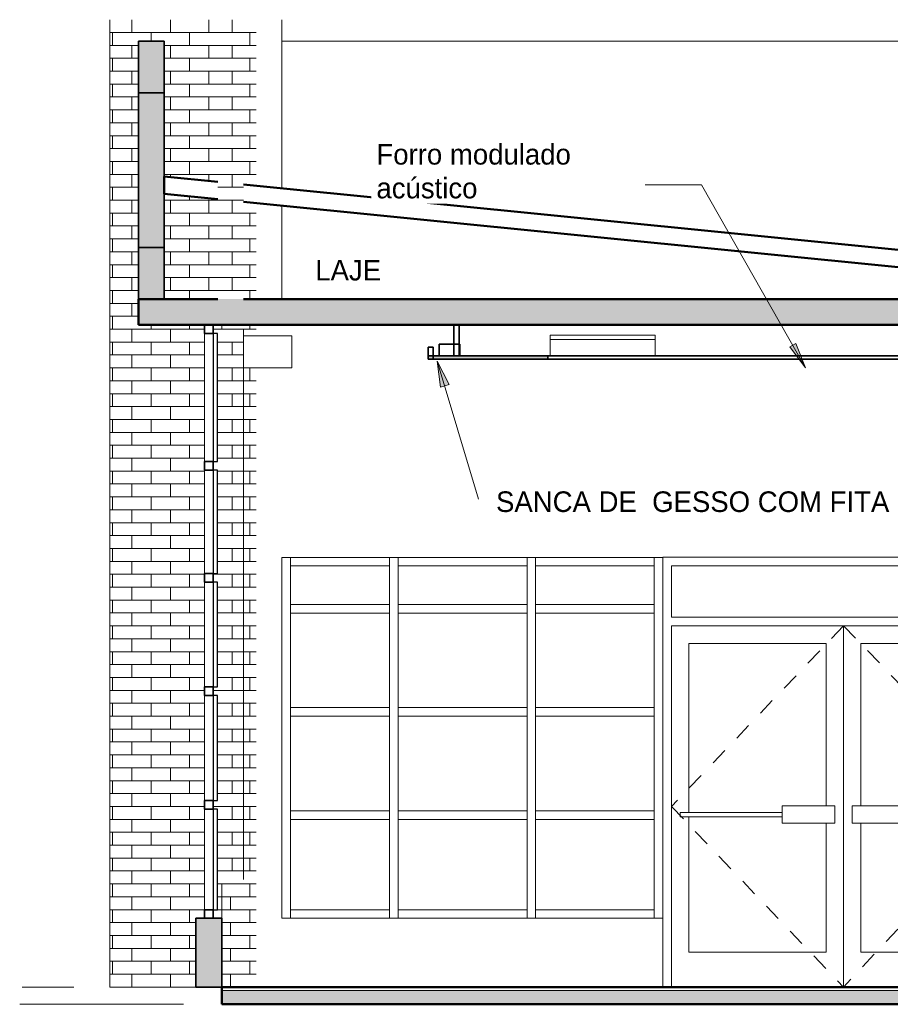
# Model space of a CAD drawing. Header units: metres. Extents: x -31 to 126, y -34 to 31.
# Tile 97 of 104: x 93.72 to 98.78, y -0.1 to 5.62. Entities that reach past the tile are written whole.
import ezdxf

# ---------------------------------------------------------------- set-up
doc = ezdxf.new("R2010")
doc.units = ezdxf.units.M
doc.linetypes.add('Dash', pattern=[0.00635, 0.003175, -0.003175])
for name, color, linetype, lineweight in [('A-CLNG', 13, 'Continuous', 18), ('A-CLNG-PATT', 13, 'Continuous', 18), ('A-DETL', 90, 'Continuous', 18), ('A-DETL-GENF', 92, 'Continuous', 18), ('A-DOOR', 31, 'Continuous', 18), ('A-DOOR-FRAM', 31, 'Continuous', 25), ('A-FLOR', 192, 'Continuous', 18), ('A-FLOR-MCUT', 51, 'Continuous', 18), ('A-FLOR-PATT', 8, 'Continuous', 50), ('A-GENM', 13, 'Continuous', 18), ('A-GLAZ-CURT', 52, 'Continuous', 18), ('A-GLAZ-CWMG', 51, 'Continuous', 18), ('A-ROOF', 132, 'Continuous', 18), ('A-WALL', 113, 'Continuous', 18), ('A-WALL-PATT', 111, 'Continuous', 35), ('E-LITE-EQPM', 33, 'Continuous', 18), ('G-ANNO-TEXT', 231, 'Continuous', 9)]:
    doc.layers.add(name, color=color, linetype=linetype, lineweight=lineweight)
doc.styles.add('Century Gothic_5', font='GOTHIC.TTF', dxfattribs={"height": 0.119759})
pattern_1 = [(0, (94.816, 0), (0, 0.075), []), (90, (94.816, 0), (-0.112, 0.075), [0.075, -0.075])]

# ---------------------------------------------------------------- blocks, each defined once
blk = doc.blocks.new('Painel do sistema - Envidraçado-2558241-ACUSTICO -CORTE 2')
at = {"layer": 'A-GLAZ-CURT'}
for p, q in [((-25.8629, 0.975), (-26.5523, 0.975)), ((-26.5523, 0.975), (-26.5523, 0.45)), ((-25.8629, 0.45), (-25.8629, 0.975)), ((-26.5523, 0.45), (-25.8629, 0.45))]:
    blk.add_line(p, q, dxfattribs=at)
blk = doc.blocks.new('Montante retangular - 50 x 150 mm-967408-ACUSTICO -CORTE 2')
at = {"layer": 'A-GLAZ-CWMG'}
for p, q in [((-19.2273, 1), (-19.2273, 0.975)), ((-19.2273, 0.45), (-19.2273, 0.4))]:
    blk.add_line(p, q, dxfattribs=at)
blk = doc.blocks.new('Painel do sistema - Envidraçado-955499-ACUSTICO -CORTE 2')
at = {"layer": 'A-GLAZ-CURT', "lineweight": 25}
for p, q in [((-28.4278, 1.035), (-28.4278, 0.45)), ((-28.4028, 1.035), (-28.4278, 1.035)), ((-28.4028, 0.45), (-28.4028, 1.035)), ((-28.4278, 0.45), (-28.4028, 0.45))]:
    blk.add_line(p, q, dxfattribs=at)
blk = doc.blocks.new('Montante retangular - 50 x 150 mm-165699-ACUSTICO -CORTE 2')
at = {"layer": 'A-GLAZ-CWMG', "lineweight": 35}
for p, q in [((-28.4773, 0.45), (-28.4773, 0.4)), ((-28.4273, 0.45), (-28.4773, 0.45)), ((-28.4273, 0.4), (-28.4273, 0.45)), ((-28.4773, 0.4), (-28.4273, 0.4))]:
    blk.add_line(p, q, dxfattribs=at)
blk = doc.blocks.new('Montante retangular - 50 x 150 mm-2526918-ACUSTICO -CORTE 2')
at = {"layer": 'A-GLAZ-CWMG'}
blk.add_line((-28.4773, 3.055), (-28.4773, 3.8), dxfattribs=at)
blk = doc.blocks.new('Painel do sistema - Envidraçado-955052-ACUSTICO -CORTE 2')
at = {"layer": 'A-GLAZ-CURT', "lineweight": 25}
for p, q in [((-28.4278, 1.695), (-28.4278, 1.085)), ((-28.4028, 1.695), (-28.4278, 1.695)), ((-28.4028, 1.085), (-28.4028, 1.695)), ((-28.4278, 1.085), (-28.4028, 1.085))]:
    blk.add_line(p, q, dxfattribs=at)
blk = doc.blocks.new('Montante retangular - 50 x 150 mm-955501-ACUSTICO -CORTE 2')
at = {"layer": 'A-GLAZ-CWMG'}
blk.add_line((-28.4773, 0.45), (-28.4773, 1.035), dxfattribs=at)
blk = doc.blocks.new('Montante retangular - 50 x 150 mm-165960-ACUSTICO -CORTE 2')
at = {"layer": 'A-GLAZ-CWMG', "lineweight": 35}
for p, q in [((-28.4773, 1.085), (-28.4773, 1.035)), ((-28.4273, 1.085), (-28.4773, 1.085)), ((-28.4773, 1.035), (-28.4273, 1.035)), ((-28.4273, 1.035), (-28.4273, 1.085))]:
    blk.add_line(p, q, dxfattribs=at)
blk = doc.blocks.new('Montante retangular - 50 x 150 mm-955439-ACUSTICO -CORTE 2')
at = {"layer": 'A-GLAZ-CWMG'}
blk.add_line((-28.4773, 1.085), (-28.4773, 1.695), dxfattribs=at)
blk = doc.blocks.new('Painel do sistema - Envidraçado-1797970-ACUSTICO -CORTE 2')
at = {"layer": 'A-GLAZ-CURT', "lineweight": 25}
for p, q in [((-28.4278, 3.005), (-28.4278, 2.405)), ((-28.4028, 3.005), (-28.4278, 3.005)), ((-28.4028, 2.405), (-28.4028, 3.005)), ((-28.4278, 2.405), (-28.4028, 2.405))]:
    blk.add_line(p, q, dxfattribs=at)
blk = doc.blocks.new('Montante retangular - 50 x 150 mm-165702-ACUSTICO -CORTE 2')
at = {"layer": 'A-GLAZ-CWMG', "lineweight": 35}
for p, q in [((-28.4773, 3.85), (-28.4773, 3.8)), ((-28.4273, 3.85), (-28.4773, 3.85)), ((-28.4273, 3.8), (-28.4273, 3.85)), ((-28.4773, 3.8), (-28.4273, 3.8))]:
    blk.add_line(p, q, dxfattribs=at)
blk = doc.blocks.new('Painel do sistema - Envidraçado-967536-ACUSTICO -CORTE 2')
at = {"layer": 'A-GLAZ-CURT'}
for p, q in [((-26.6023, 0.975), (-27.3523, 0.975)), ((-27.3523, 0.975), (-27.3523, 0.45)), ((-26.6023, 0.45), (-26.6023, 0.975)), ((-27.3523, 0.45), (-26.6023, 0.45))]:
    blk.add_line(p, q, dxfattribs=at)
blk = doc.blocks.new('Montante retangular - 50 x 150 mm-967405-ACUSTICO -CORTE 2')
at = {"layer": 'A-GLAZ-CWMG'}
for p, q in [((-14.4856, 1), (-14.4856, 0.975)), ((-14.4356, 1), (-14.4356, 0.975)), ((-14.4856, 0.45), (-14.4856, 0.4)), ((-14.4356, 0.45), (-14.4356, 0.4))]:
    blk.add_line(p, q, dxfattribs=at)
blk = doc.blocks.new('Painel do sistema - Envidraçado-967537-ACUSTICO -CORTE 2')
at = {"layer": 'A-GLAZ-CURT'}
for p, q in [((-27.4023, 0.975), (-27.9773, 0.975)), ((-27.9773, 0.975), (-27.9773, 0.45)), ((-27.4023, 0.45), (-27.4023, 0.975)), ((-27.9773, 0.45), (-27.4023, 0.45))]:
    blk.add_line(p, q, dxfattribs=at)
blk = doc.blocks.new('Painel do sistema - Envidraçado-2558243-ACUSTICO -CORTE 2')
at = {"layer": 'A-GLAZ-CURT'}
for p, q in [((-25.8629, 2.4486), (-26.5523, 2.4486)), ((-26.5523, 2.4486), (-26.5523, 2.225)), ((-25.8629, 2.225), (-25.8629, 2.4486)), ((-26.5523, 2.225), (-25.8629, 2.225))]:
    blk.add_line(p, q, dxfattribs=at)
blk = doc.blocks.new('Painel do sistema - Envidraçado-1801397-ACUSTICO -CORTE 2')
at = {"layer": 'A-GLAZ-CURT'}
for p, q in [((-26.6023, 2.4486), (-27.3523, 2.4486)), ((-27.3523, 2.4486), (-27.3523, 2.225)), ((-26.6023, 2.225), (-26.6023, 2.4486)), ((-27.3523, 2.225), (-26.6023, 2.225))]:
    blk.add_line(p, q, dxfattribs=at)
blk = doc.blocks.new('Painel do sistema - Envidraçado-1801398-ACUSTICO -CORTE 2')
at = {"layer": 'A-GLAZ-CURT'}
for p, q in [((-27.4023, 2.4486), (-27.9773, 2.4486)), ((-27.9773, 2.4486), (-27.9773, 2.225)), ((-27.4023, 2.225), (-27.4023, 2.4486)), ((-27.9773, 2.225), (-27.4023, 2.225))]:
    blk.add_line(p, q, dxfattribs=at)
blk = doc.blocks.new('Montante retangular - 50 x 150 mm-1801391-ACUSTICO -CORTE 2')
at = {"layer": 'A-GLAZ-CWMG'}
for p, q in [((-19.2273, 2.4986), (-19.2273, 2.4486)), ((-19.2273, 2.225), (-19.2273, 2.2))]:
    blk.add_line(p, q, dxfattribs=at)
blk = doc.blocks.new('Montante retangular - 50 x 150 mm-1801390-ACUSTICO -CORTE 2')
at = {"layer": 'A-GLAZ-CWMG'}
for p, q in [((-14.4856, 2.4986), (-14.4856, 2.4486)), ((-14.4356, 2.4986), (-14.4356, 2.4486)), ((-14.4856, 2.225), (-14.4856, 2.2)), ((-14.4356, 2.225), (-14.4356, 2.2))]:
    blk.add_line(p, q, dxfattribs=at)
blk = doc.blocks.new('Montante retangular - 50 x 150 mm-679206-ACUSTICO -CORTE 2')
at = {"layer": 'A-GLAZ-CWMG'}
for p, q in [((-27.3523, 2.175), (-27.3523, 2.225)), ((-26.6023, 2.225), (-26.6023, 2.175))]:
    blk.add_line(p, q, dxfattribs=at)
blk = doc.blocks.new('Montante retangular - 50 x 150 mm-962006-ACUSTICO -CORTE 2')
at = {"layer": 'A-GLAZ-CWMG'}
for p, q in [((-27.9773, 2.175), (-27.9773, 2.225)), ((-27.4023, 2.225), (-27.4023, 2.175))]:
    blk.add_line(p, q, dxfattribs=at)
blk = doc.blocks.new('Painel do sistema - Envidraçado-2558245-ACUSTICO -CORTE 2')
at = {"layer": 'A-GLAZ-CURT'}
for p, q in [((-25.8629, 2.175), (-26.5523, 2.175)), ((-26.5523, 2.175), (-26.5523, 1.625)), ((-25.8629, 1.625), (-25.8629, 2.175)), ((-26.5523, 1.625), (-25.8629, 1.625))]:
    blk.add_line(p, q, dxfattribs=at)
blk = doc.blocks.new('Painel do sistema - Envidraçado-967561-ACUSTICO -CORTE 2')
at = {"layer": 'A-GLAZ-CURT'}
for p, q in [((-26.6023, 2.175), (-27.3523, 2.175)), ((-27.3523, 2.175), (-27.3523, 1.625)), ((-26.6023, 1.625), (-26.6023, 2.175)), ((-27.3523, 1.625), (-26.6023, 1.625))]:
    blk.add_line(p, q, dxfattribs=at)
blk = doc.blocks.new('Painel do sistema - Envidraçado-967562-ACUSTICO -CORTE 2')
at = {"layer": 'A-GLAZ-CURT'}
for p, q in [((-27.4023, 2.175), (-27.9773, 2.175)), ((-27.9773, 2.175), (-27.9773, 1.625)), ((-27.4023, 1.625), (-27.4023, 2.175)), ((-27.9773, 1.625), (-27.4023, 1.625))]:
    blk.add_line(p, q, dxfattribs=at)
blk = doc.blocks.new('Montante retangular - 50 x 150 mm-967428-ACUSTICO -CORTE 2')
at = {"layer": 'A-GLAZ-CWMG'}
for p, q in [((-19.2273, 2.2), (-19.2273, 2.175)), ((-19.2273, 1.625), (-19.2273, 1.6))]:
    blk.add_line(p, q, dxfattribs=at)
blk = doc.blocks.new('Montante retangular - 50 x 150 mm-967421-ACUSTICO -CORTE 2')
at = {"layer": 'A-GLAZ-CWMG'}
for p, q in [((-14.4856, 2.2), (-14.4856, 2.175)), ((-14.4356, 2.2), (-14.4356, 2.175)), ((-14.4856, 1.625), (-14.4856, 1.6)), ((-14.4356, 1.625), (-14.4356, 1.6))]:
    blk.add_line(p, q, dxfattribs=at)
blk = doc.blocks.new('Double_Aluminum_Door_with_Transom_6328 - 6_-0_ x 7_-0_ x 9_-0_H_-V24-ACUSTICO -CORTE 2')
at = {"layer": 'A-DOOR', "linetype": 'Dash'}
for p, q in [((-24.7621, 2.1), (-25.7621, 1.05)), ((-24.7621, 2.1), (-23.7621, 1.0668)), ((-25.7621, 1.05), (-24.7621, 0)), ((-23.7621, 1.0668), (-24.7621, 0))]:
    blk.add_line(p, q, dxfattribs=at)
at = {"layer": 'A-DOOR'}
for p, q in [((-24.7621, 0), (-24.7621, 2.1)), ((-24.7621, 2.1), (-24.7621, 0)), ((-25.6605, 1.9984), (-24.8637, 1.9984)), ((-25.6605, 1.016), (-25.6605, 1.9984)), ((-24.8637, 1.9984), (-24.8637, 1.0541)), ((-24.6605, 1.0541), (-24.6605, 1.9984)), ((-24.6605, 1.9984), (-23.8637, 1.9984)), ((-23.8637, 1.9984), (-23.8637, 1.016)), ((-25.1177, 1.0541), (-24.8129, 1.0541)), ((-25.1177, 0.9525), (-25.1177, 1.0541)), ((-24.8129, 0.9525), (-24.8129, 1.0541)), ((-24.7113, 1.0541), (-24.4065, 1.0541)), ((-24.7113, 0.9525), (-24.7113, 1.0541)), ((-24.4065, 0.9525), (-24.4065, 1.0541)), ((-25.7113, 1.016), (-25.1177, 1.016)), ((-25.7113, 0.9906), (-25.7113, 1.016)), ((-25.1177, 0.9906), (-25.7113, 0.9906)), ((-25.6605, 0.2032), (-25.6605, 0.9906)), ((-24.4065, 1.016), (-23.8129, 1.016)), ((-23.8129, 0.9906), (-24.4065, 0.9906)), ((-23.8637, 0.9906), (-23.8637, 0.2032)), ((-23.8129, 0.9906), (-23.8129, 1.016)), ((-24.8129, 0.9525), (-25.1177, 0.9525)), ((-24.8637, 0.9525), (-24.8637, 0.2032)), ((-24.4065, 0.9525), (-24.7113, 0.9525)), ((-24.6605, 0.2032), (-24.6605, 0.9525)), ((-24.8637, 0.2032), (-25.6605, 0.2032)), ((-23.8637, 0.2032), (-24.6605, 0.2032))]:
    blk.add_line(p, q, dxfattribs=at)
at = {"layer": 'A-DOOR-FRAM', "lineweight": 18}
for p, q in [((-25.8129, 2.4986), (-25.8129, 0.4)), ((-23.7113, 0.4), (-23.7113, 2.4986)), ((-25.7621, 2.1508), (-25.7621, 2.4492)), ((-25.7621, 2.4492), (-23.7621, 2.4492)), ((-23.7621, 2.4492), (-23.7621, 2.1508)), ((-23.7621, 2.1508), (-25.7621, 2.1508)), ((-25.7621, 0), (-25.7621, 2.1)), ((-25.7621, 2.1), (-23.7621, 2.1)), ((-23.7621, 2.1), (-23.7621, 0))]:
    blk.add_line(p, q, dxfattribs=at)
blk = doc.blocks.new('Montante retangular - 50 x 150 mm-2558235-ACUSTICO -CORTE 2')
at = {"layer": 'A-GLAZ-CWMG'}
for p, q in [((-26.5523, 0.4), (-26.5523, 0.45)), ((-25.8629, 0.45), (-25.8629, 0.4))]:
    blk.add_line(p, q, dxfattribs=at)
blk = doc.blocks.new('Montante retangular - 50 x 150 mm-962004-ACUSTICO -CORTE 2')
at = {"layer": 'A-GLAZ-CWMG'}
for p, q in [((-27.3523, 0.4), (-27.3523, 0.45)), ((-26.6023, 0.45), (-26.6023, 0.4))]:
    blk.add_line(p, q, dxfattribs=at)
blk = doc.blocks.new('Montante retangular - 50 x 150 mm-962005-ACUSTICO -CORTE 2')
at = {"layer": 'A-GLAZ-CWMG'}
for p, q in [((-27.9773, 0.4), (-27.9773, 0.45)), ((-27.4023, 0.45), (-27.4023, 0.4))]:
    blk.add_line(p, q, dxfattribs=at)
blk = doc.blocks.new('Montante retangular - 50 x 150 mm-1801392-ACUSTICO -CORTE 2')
at = {"layer": 'A-GLAZ-CWMG'}
for p, q in [((-20.3273, 2.4486), (-20.3273, 2.4986)), ((-20.3273, 2.2), (-20.3273, 2.225))]:
    blk.add_line(p, q, dxfattribs=at)
blk = doc.blocks.new('Montante retangular - 50 x 150 mm-967412-ACUSTICO -CORTE 2')
at = {"layer": 'A-GLAZ-CWMG'}
for p, q in [((-13.6773, 0.975), (-13.6773, 1)), ((-13.6773, 0.4), (-13.6773, 0.45))]:
    blk.add_line(p, q, dxfattribs=at)
blk = doc.blocks.new('Montante retangular - 50 x 150 mm-967426-ACUSTICO -CORTE 2')
at = {"layer": 'A-GLAZ-CWMG'}
for p, q in [((-13.6773, 2.175), (-13.6773, 2.2)), ((-13.6773, 1.6), (-13.6773, 1.625))]:
    blk.add_line(p, q, dxfattribs=at)
blk = doc.blocks.new('Montante retangular - 50 x 150 mm-962003-ACUSTICO -CORTE 2')
at = {"layer": 'A-GLAZ-CWMG'}
for p, q in [((-27.9773, 2.4486), (-27.9773, 2.4986)), ((-27.4023, 2.4986), (-27.4023, 2.4486))]:
    blk.add_line(p, q, dxfattribs=at)
blk = doc.blocks.new('Montante retangular - 50 x 150 mm-2558238-ACUSTICO -CORTE 2')
at = {"layer": 'A-GLAZ-CWMG'}
for p, q in [((-26.5523, 2.4486), (-26.5523, 2.4986)), ((-25.8629, 2.4986), (-25.8629, 2.4486))]:
    blk.add_line(p, q, dxfattribs=at)
blk = doc.blocks.new('Montante retangular - 50 x 150 mm-679202-ACUSTICO -CORTE 2')
at = {"layer": 'A-GLAZ-CWMG'}
for p, q in [((-27.3523, 2.4486), (-27.3523, 2.4986)), ((-26.6023, 2.4986), (-26.6023, 2.4486))]:
    blk.add_line(p, q, dxfattribs=at)
blk = doc.blocks.new('Montante retangular - 50 x 150 mm-2558239-ACUSTICO -CORTE 2')
at = {"layer": 'A-GLAZ-CWMG'}
for p, q in [((-26.5523, 2.175), (-26.5523, 2.225)), ((-25.8629, 2.225), (-25.8629, 2.175))]:
    blk.add_line(p, q, dxfattribs=at)
blk = doc.blocks.new('Painel do sistema - Envidraçado-2526919-ACUSTICO -CORTE 2')
at = {"layer": 'A-GLAZ-CURT', "lineweight": 25}
for p, q in [((-28.4278, 3.8), (-28.4278, 3.055)), ((-28.4028, 3.8), (-28.4278, 3.8)), ((-28.4028, 3.055), (-28.4028, 3.8)), ((-28.4278, 3.055), (-28.4028, 3.055))]:
    blk.add_line(p, q, dxfattribs=at)
blk = doc.blocks.new('Montante retangular - 50 x 150 mm-1797981-ACUSTICO -CORTE 2')
at = {"layer": 'A-GLAZ-CWMG'}
blk.add_line((-28.4773, 2.405), (-28.4773, 3.005), dxfattribs=at)
blk = doc.blocks.new('Equipamento - Ar-Condicionado Split - Equipamento - Ar-Condicionado Split-V25-ACUSTICO -CORTE 2')
at = {"layer": 'A-GENM'}
for p, q in [((-27.9694, 3.7873), (-28.2503, 3.7873)), ((-27.9694, 3.6), (-27.9694, 3.7873)), ((-28.2503, 3.6), (-27.9694, 3.6))]:
    blk.add_line(p, q, dxfattribs=at)
blk = doc.blocks.new('Luminária comercial - Parabólica quadrada - 0600x0600 mm_2 Lâmpadas_ - 120V-819818-ACUSTICO -CORTE 2')
at = {"layer": 'E-LITE-EQPM'}
for p, q in [((-26.4667, 3.7897), (-25.8571, 3.7897)), ((-26.4667, 3.7643), (-26.4667, 3.7897)), ((-25.8571, 3.7897), (-25.8571, 3.7643)), ((-26.4667, 3.7643), (-25.8571, 3.7643)), ((-26.4667, 3.67), (-26.4667, 3.7643)), ((-25.8571, 3.7643), (-26.4667, 3.7643)), ((-25.8571, 3.7643), (-25.8571, 3.67))]:
    blk.add_line(p, q, dxfattribs=at)
blk = doc.blocks.new('Modelos genéricos 24 - Modelos genéricos 21-2628786-ACUSTICO -CORTE 2')
at = {"layer": 'A-GENM', "lineweight": 35}
for p, q in [((-26.9925, 3.7387), (-27.1125, 3.7387)), ((-27.1125, 3.7387), (-27.1125, 3.67)), ((-26.9925, 3.67), (-26.9925, 3.7387)), ((-27.1125, 3.67), (-26.9925, 3.67))]:
    blk.add_line(p, q, dxfattribs=at)

msp = doc.modelspace()

# ---------------------------------------------------------------- hatches: boundary and pattern name
at = {"layer": 'A-CLNG-PATT'}
h = msp.add_hatch(color=256, dxfattribs=at)
h.paths.add_polyline_path([(105.8884, 3.65), (105.8884, 3.67), (104.9908, 3.67), (104.9908, 3.65), (105.1909, 3.65)], flags=0)
h.paths.add_polyline_path([(116.5908, 3.65), (116.5908, 3.67), (115.8884, 3.67), (115.8884, 3.65), (116.0408, 3.65)], flags=0)
h.paths.add_polyline_path([(96.7859, 3.65), (96.7859, 3.67), (96.0908, 3.67), (96.0908, 3.65)], flags=0)
h.paths.add_polyline_path([(101.1413, 3.65), (101.9908, 3.65), (101.9908, 3.67), (101.1156, 3.67), (101.1156, 3.65)], flags=0)
at = {"layer": 'A-DETL-GENF'}
h = msp.add_hatch(dxfattribs=at)
h.set_pattern_fill('FP_21', style=0, pattern_type=2)
h.set_pattern_definition([(0, (105.479, 2.85), (0, 0.075), []), (90, (105.479, 2.85), (-0.112, 0.075), [0.075, -0.075])])
h.paths.add_polyline_path([(94.8908, 4), (95.0177, 4), (95.0177, 5.6244), (94.8677, 5.6244), (94.8677, 4)], flags=0)
h = msp.add_hatch(dxfattribs=at)
h.set_pattern_fill('FP_22', style=0, pattern_type=2)
h.set_pattern_definition([(0, (105.479, 2.925), (0, 0.075), []), (90, (105.479, 2.925), (-0.112, 0.075), [0.075, -0.075])])
h.paths.add_polyline_path([(95.0177, 0.6), (95.0177, 3.825), (94.8677, 3.825), (94.8677, 0.6), (95.0128, 0.6)], flags=0)
at = {"layer": 'A-FLOR-PATT', "lineweight": 18}
for points in [[(102.8681, 3.85), (118.4908, 3.85), (118.4908, 4), (94.4058, 4), (94.4058, 3.85), (102.4505, 3.85)], [(104.8327, -0.1), (117.7908, -0.1), (117.7908, -0.02), (94.8908, -0.02), (94.8908, -0.1), (103.9908, -0.1)]]:
    msp.add_hatch(color=256, dxfattribs=at).paths.add_polyline_path(points, flags=0)
at = {"layer": 'A-WALL-PATT', "lineweight": 18}
h = msp.add_hatch(dxfattribs=at)
h.set_pattern_fill('FP_19', color=256, style=0, pattern_type=2)
h.set_pattern_definition(pattern_1)
h.paths.add_polyline_path([(94.2408, 0), (94.7408, 0), (94.7408, 3.85), (94.4058, 3.85), (94.4058, 5.5), (94.5558, 5.5), (94.5558, 4.7122), (94.7408, 4.6937), (94.7408, 5.6244), (94.2408, 5.6244), (94.2408, 0.4)], flags=0)
h.paths.add_polyline_path([(94.7408, 4), (94.7408, 4.5933), (94.5558, 4.6118), (94.5558, 4)], flags=0)
h = msp.add_hatch(dxfattribs=at)
h.set_pattern_fill('FP_19', color=256, style=0, pattern_type=2)
h.set_pattern_definition(pattern_1)
h.paths.add_polyline_path([(94.7908, 0.4), (94.7908, 3.85), (94.7408, 3.85), (94.7408, 0.4), (94.7641, 0.4)], flags=0)
h.paths.add_polyline_path([(94.8677, 0.4), (94.8908, 0.4), (94.8908, 0.6), (94.8677, 0.6), (94.8677, 3.825), (94.8908, 3.825), (94.8908, 3.85), (94.8408, 3.85), (94.8408, 3.8), (94.8653, 3.8), (94.8653, 3.055), (94.8408, 3.055), (94.8408, 3.005), (94.8653, 3.005), (94.8653, 2.405), (94.8408, 2.405), (94.8408, 2.355), (94.8653, 2.355), (94.8653, 1.745), (94.8408, 1.745), (94.8408, 1.695), (94.8653, 1.695), (94.8653, 1.085), (94.8408, 1.085), (94.8408, 1.035), (94.8653, 1.035), (94.8653, 0.45), (94.8408, 0.45), (94.8408, 0.4), (94.8653, 0.4)], flags=0)
h.paths.add_polyline_path([(94.8677, 4), (94.8677, 4.5806), (94.7408, 4.5933), (94.7408, 4), (94.8161, 4)], flags=0)
h.paths.add_polyline_path([(94.8677, 4.6811), (94.8677, 5.6244), (94.7408, 5.6244), (94.7408, 4.6937), (94.8161, 4.6862)], flags=0)
h = msp.add_hatch(dxfattribs=at)
h.set_pattern_fill('FP_20', color=256, style=0, pattern_type=2)
h.set_pattern_definition([(0, (95.166, 0), (0, 0.075), []), (90, (95.166, 0), (-0.112, 0.075), [0.075, -0.075])])
h.paths.add_polyline_path([(95.0908, 0), (95.0908, 3.6), (95.0177, 3.6), (95.0177, 0.6), (94.8908, 0.6), (94.8908, 0)], flags=0)
h.paths.add_polyline_path([(95.0908, 3.7873), (95.0908, 3.85), (94.8908, 3.85), (94.8908, 3.825), (95.0177, 3.825), (95.0177, 3.7873)], flags=0)
h.paths.add_polyline_path([(95.0908, 4), (95.0908, 4.5583), (95.0177, 4.5656), (95.0177, 4), (95.0241, 4)], flags=0)
h.paths.add_polyline_path([(95.0908, 4.6587), (95.0908, 5.6244), (95.0177, 5.6244), (95.0177, 4.6661), (95.0462, 4.6632)], flags=0)
for points in [[(94.5558, 5.2), (94.5558, 5.5), (94.4058, 5.5), (94.4058, 5.2)], [(94.4058, 4.3), (94.5558, 4.3), (94.5558, 5.2), (94.4058, 5.2)], [(94.5558, 4), (94.5558, 4.3), (94.4058, 4.3), (94.4058, 4), (94.5098, 4)], [(94.7408, 0), (94.8908, 0), (94.8908, 0.4), (94.7408, 0.4)]]:
    msp.add_hatch(color=256, dxfattribs=at).paths.add_polyline_path(points, flags=0)
at = {"layer": 'G-ANNO-TEXT'}
for color, points in [(250, [(98.2858, 3.601), (98.2288, 3.7411), (98.1945, 3.7216)]), (10, [(96.144, 3.6395), (96.1617, 3.4882), (96.2123, 3.5034)])]:
    msp.add_hatch(color=color, dxfattribs=at).paths.add_polyline_path(points, flags=0)

# ---------------------------------------------------------------- linework, layer by layer
at = {"layer": 'A-CLNG', "lineweight": 35}
for p, q in [((96.2408, 3.85), (96.2408, 3.67)), ((96.2708, 3.67), (96.2708, 3.85)), ((96.1208, 3.72), (96.0908, 3.72)), ((96.0908, 3.72), (96.0908, 3.65)), ((96.0908, 3.67), (96.0908, 3.65)), ((101.9908, 3.67), (96.0908, 3.67)), ((96.1208, 3.65), (96.1208, 3.72)), ((96.7859, 3.65), (96.7859, 3.67)), ((96.0908, 3.65), (101.9908, 3.65))]:
    msp.add_line(p, q, dxfattribs=at)
at = {"layer": 'A-DETL'}
for p, q in [((95.0177, 3.825), (95.0177, 0.625)), ((94.0302, 0), (93.7302, 0)), ((94.6677, -0.1), (93.7157, -0.1))]:
    msp.add_line(p, q, dxfattribs=at)
at = {"layer": 'A-FLOR', "lineweight": 50}
for p, q in [((94.8677, 4), (94.4058, 4)), ((94.4058, 4), (94.4058, 3.85)), ((118.4908, 4), (95.0177, 4)), ((94.4058, 3.85), (118.4908, 3.85)), ((117.7908, 0), (94.8908, 0)), ((94.8908, 0), (94.8908, -0.1)), ((94.8908, -0.1), (117.7908, -0.1))]:
    msp.add_line(p, q, dxfattribs=at)
at = {"layer": 'A-FLOR-MCUT'}
msp.add_line((117.7908, -0.02), (94.8908, -0.02), dxfattribs=at)
at = {"layer": 'A-ROOF', "lineweight": 50}
for p, q in [((94.8677, 4.6811), (94.5558, 4.7122)), ((94.5558, 4.7122), (94.5558, 4.6118)), ((99.1233, 4.2555), (95.0177, 4.6661)), ((94.5558, 4.6118), (94.8677, 4.5806)), ((95.0177, 4.5656), (99.1233, 4.155))]:
    msp.add_line(p, q, dxfattribs=at)
at = {"layer": 'A-WALL'}
for p, q in [((94.2408, 5.6244), (94.2408, 0)), ((95.2408, 5.6244), (95.2408, 4.6437)), ((102.9908, 5.5), (95.2408, 5.5)), ((95.2408, 4.5433), (95.2408, 4)), ((94.8908, 3.85), (94.8908, 3.825)), ((95.2408, 2.4986), (95.2408, 0.4)), ((95.2408, 2.4986), (97.4552, 2.4986)), ((97.4552, 2.4986), (97.4552, 2.5)), ((97.4552, 2.5), (99.5568, 2.5)), ((94.8908, 0.6), (94.8908, 0.4)), ((97.4552, 0.4), (95.2408, 0.4)), ((97.4552, 0), (97.4552, 0.4)), ((94.2408, 0), (94.7408, 0))]:
    msp.add_line(p, q, dxfattribs=at)
at = {"layer": 'A-WALL', "lineweight": 35}
for p, q in [((94.4058, 5.5), (94.4058, 4)), ((94.5558, 5.5), (94.4058, 5.5)), ((94.5558, 4), (94.5558, 5.5)), ((94.5558, 5.2), (94.4058, 5.2)), ((94.5558, 4.3), (94.4058, 4.3)), ((94.7408, 0.4), (94.7408, 0)), ((94.8908, 0.4), (94.7408, 0.4)), ((94.8908, 0), (94.8908, 0.4)), ((94.7408, 0), (94.8908, 0))]:
    msp.add_line(p, q, dxfattribs=at)
at = {"layer": 'G-ANNO-TEXT', "color": 250}
for p, q in [((97.6804, 4.6651), (96.5742, 4.6651)), ((98.2858, 3.601), (97.6804, 4.6651)), ((98.2288, 3.7411), (98.1945, 3.7216)), ((98.1945, 3.7216), (98.2858, 3.601)), ((98.2858, 3.601), (98.2288, 3.7411))]:
    msp.add_line(p, q, dxfattribs=at)
at = {"layer": 'G-ANNO-TEXT', "color": 10}
for p, q in [((96.144, 3.6395), (96.1617, 3.4882)), ((96.2123, 3.5034), (96.144, 3.6395)), ((96.144, 3.6395), (96.384, 2.8374)), ((96.1617, 3.4882), (96.2123, 3.5034))]:
    msp.add_line(p, q, dxfattribs=at)

# ---------------------------------------------------------------- block references
at = {"layer": 'A-DOOR'}
msp.add_blockref('Double_Aluminum_Door_with_Transom_6328 - 6_-0_ x 7_-0_ x 9_-0_H_-V24-ACUSTICO -CORTE 2', (123.268, 0), dxfattribs=at)
at = {"layer": 'A-GENM'}
for name in ['Equipamento - Ar-Condicionado Split - Equipamento - Ar-Condicionado Split-V25-ACUSTICO -CORTE 2', 'Modelos genéricos 24 - Modelos genéricos 21-2628786-ACUSTICO -CORTE 2']:
    msp.add_blockref(name, (123.268, 0), dxfattribs=at)
at = {"layer": 'A-GLAZ-CURT'}
for name, p in [('Painel do sistema - Envidraçado-2526919-ACUSTICO -CORTE 2', (123.268, 0)), ('Painel do sistema - Envidraçado-1797970-ACUSTICO -CORTE 2', (123.268, 0)), ('Painel do sistema - Envidraçado-1801398-ACUSTICO -CORTE 2', (123.268, 0)), ('Painel do sistema - Envidraçado-1801397-ACUSTICO -CORTE 2', (123.268, 0)), ('Painel do sistema - Envidraçado-2558243-ACUSTICO -CORTE 2', (123.268, 0)), ('Painel do sistema - Envidraçado-955052-ACUSTICO -CORTE 2', (123.268, 0.66)), ('Painel do sistema - Envidraçado-967562-ACUSTICO -CORTE 2', (123.268, 0)), ('Painel do sistema - Envidraçado-967561-ACUSTICO -CORTE 2', (123.268, 0)), ('Painel do sistema - Envidraçado-2558245-ACUSTICO -CORTE 2', (123.268, 0)), ('Painel do sistema - Envidraçado-955052-ACUSTICO -CORTE 2', (123.268, 0)), ('Painel do sistema - Envidraçado-967562-ACUSTICO -CORTE 2', (123.268, -0.6)), ('Painel do sistema - Envidraçado-967561-ACUSTICO -CORTE 2', (123.268, -0.6)), ('Painel do sistema - Envidraçado-2558245-ACUSTICO -CORTE 2', (123.268, -0.6)), ('Painel do sistema - Envidraçado-955499-ACUSTICO -CORTE 2', (123.268, 0)), ('Painel do sistema - Envidraçado-967537-ACUSTICO -CORTE 2', (123.268, 0)), ('Painel do sistema - Envidraçado-967536-ACUSTICO -CORTE 2', (123.268, 0)), ('Painel do sistema - Envidraçado-2558241-ACUSTICO -CORTE 2', (123.268, 0))]:
    msp.add_blockref(name, p, dxfattribs=at)
at = {"layer": 'A-GLAZ-CWMG'}
for name, p in [('Montante retangular - 50 x 150 mm-165702-ACUSTICO -CORTE 2', (123.268, 0)), ('Montante retangular - 50 x 150 mm-2526918-ACUSTICO -CORTE 2', (123.268, 0)), ('Montante retangular - 50 x 150 mm-165960-ACUSTICO -CORTE 2', (123.268, 1.97)), ('Montante retangular - 50 x 150 mm-1797981-ACUSTICO -CORTE 2', (123.268, 0)), ('Montante retangular - 50 x 150 mm-1801391-ACUSTICO -CORTE 2', (114.518, 0)), ('Montante retangular - 50 x 150 mm-962003-ACUSTICO -CORTE 2', (123.268, 0)), ('Montante retangular - 50 x 150 mm-1801390-ACUSTICO -CORTE 2', (110.3513, 0)), ('Montante retangular - 50 x 150 mm-679202-ACUSTICO -CORTE 2', (123.268, 0)), ('Montante retangular - 50 x 150 mm-1801390-ACUSTICO -CORTE 2', (111.1513, 0)), ('Montante retangular - 50 x 150 mm-2558238-ACUSTICO -CORTE 2', (123.268, 0)), ('Montante retangular - 50 x 150 mm-1801392-ACUSTICO -CORTE 2', (117.7324, 0)), ('Montante retangular - 50 x 150 mm-165960-ACUSTICO -CORTE 2', (123.268, 1.32)), ('Montante retangular - 50 x 150 mm-955439-ACUSTICO -CORTE 2', (123.268, 0.66)), ('Montante retangular - 50 x 150 mm-962006-ACUSTICO -CORTE 2', (123.268, 0)), ('Montante retangular - 50 x 150 mm-967428-ACUSTICO -CORTE 2', (114.518, 0)), ('Montante retangular - 50 x 150 mm-967421-ACUSTICO -CORTE 2', (110.3513, 0)), ('Montante retangular - 50 x 150 mm-679206-ACUSTICO -CORTE 2', (123.268, 0)), ('Montante retangular - 50 x 150 mm-967421-ACUSTICO -CORTE 2', (111.1513, 0)), ('Montante retangular - 50 x 150 mm-2558239-ACUSTICO -CORTE 2', (123.268, 0)), ('Montante retangular - 50 x 150 mm-967426-ACUSTICO -CORTE 2', (111.0824, 0)), ('Montante retangular - 50 x 150 mm-165960-ACUSTICO -CORTE 2', (123.268, 0.66)), ('Montante retangular - 50 x 150 mm-955439-ACUSTICO -CORTE 2', (123.268, 0)), ('Montante retangular - 50 x 150 mm-962006-ACUSTICO -CORTE 2', (123.268, -0.6)), ('Montante retangular - 50 x 150 mm-679206-ACUSTICO -CORTE 2', (123.268, -0.6)), ('Montante retangular - 50 x 150 mm-2558239-ACUSTICO -CORTE 2', (123.268, -0.6)), ('Montante retangular - 50 x 150 mm-967428-ACUSTICO -CORTE 2', (114.518, -0.6)), ('Montante retangular - 50 x 150 mm-967421-ACUSTICO -CORTE 2', (110.3513, -0.6)), ('Montante retangular - 50 x 150 mm-967421-ACUSTICO -CORTE 2', (111.1513, -0.6)), ('Montante retangular - 50 x 150 mm-967426-ACUSTICO -CORTE 2', (111.0824, -0.6)), ('Montante retangular - 50 x 150 mm-165960-ACUSTICO -CORTE 2', (123.268, 0)), ('Montante retangular - 50 x 150 mm-955501-ACUSTICO -CORTE 2', (123.268, 0)), ('Montante retangular - 50 x 150 mm-962006-ACUSTICO -CORTE 2', (123.268, -1.2)), ('Montante retangular - 50 x 150 mm-967408-ACUSTICO -CORTE 2', (114.518, 0)), ('Montante retangular - 50 x 150 mm-967405-ACUSTICO -CORTE 2', (110.3513, 0)), ('Montante retangular - 50 x 150 mm-679206-ACUSTICO -CORTE 2', (123.268, -1.2)), ('Montante retangular - 50 x 150 mm-967405-ACUSTICO -CORTE 2', (111.1513, 0)), ('Montante retangular - 50 x 150 mm-2558239-ACUSTICO -CORTE 2', (123.268, -1.2)), ('Montante retangular - 50 x 150 mm-967412-ACUSTICO -CORTE 2', (111.0824, 0)), ('Montante retangular - 50 x 150 mm-165699-ACUSTICO -CORTE 2', (123.268, 0)), ('Montante retangular - 50 x 150 mm-962005-ACUSTICO -CORTE 2', (123.268, 0)), ('Montante retangular - 50 x 150 mm-962004-ACUSTICO -CORTE 2', (123.268, 0)), ('Montante retangular - 50 x 150 mm-2558235-ACUSTICO -CORTE 2', (123.268, 0))]:
    msp.add_blockref(name, p, dxfattribs=at)
at = {"layer": 'E-LITE-EQPM'}
msp.add_blockref('Luminária comercial - Parabólica quadrada - 0600x0600 mm_2 Lâmpadas_ - 120V-819818-ACUSTICO -CORTE 2', (123.268, 0), dxfattribs=at)

# ---------------------------------------------------------------- texts
at = {"layer": 'G-ANNO-TEXT', "color": 1, "insert": (96.4856, 2.882), "char_height": 0.119759, "width": 3.4485, "attachment_point": 1, "line_spacing_factor": 0.984117, "style": 'Century Gothic_5'}
msp.add_mtext('SANCA DE  GESSO COM FITA DE LED', dxfattribs=at)

# ---------------------------------------------------------------- next in the draw order: texts
at = {"layer": 'G-ANNO-TEXT', "color": 7, "attachment_point": 1, "line_spacing_factor": 0.984117, "style": 'Century Gothic_5', "bg_fill": 3, "box_fill_scale": 1.25, "bg_fill_color": 0, "bg_fill_transparency": 0}
for s, insert, char_height, width in [('Forro modulado\\Pacústico', (95.7901, 4.9019), 0.119759, 1.5315), ('LAJE', (95.4345, 4.2279), 0.11976, 0.438)]:
    msp.add_mtext(s, dxfattribs=dict(at, insert=insert, char_height=char_height, width=width))

doc.saveas('drawing.dxf')
